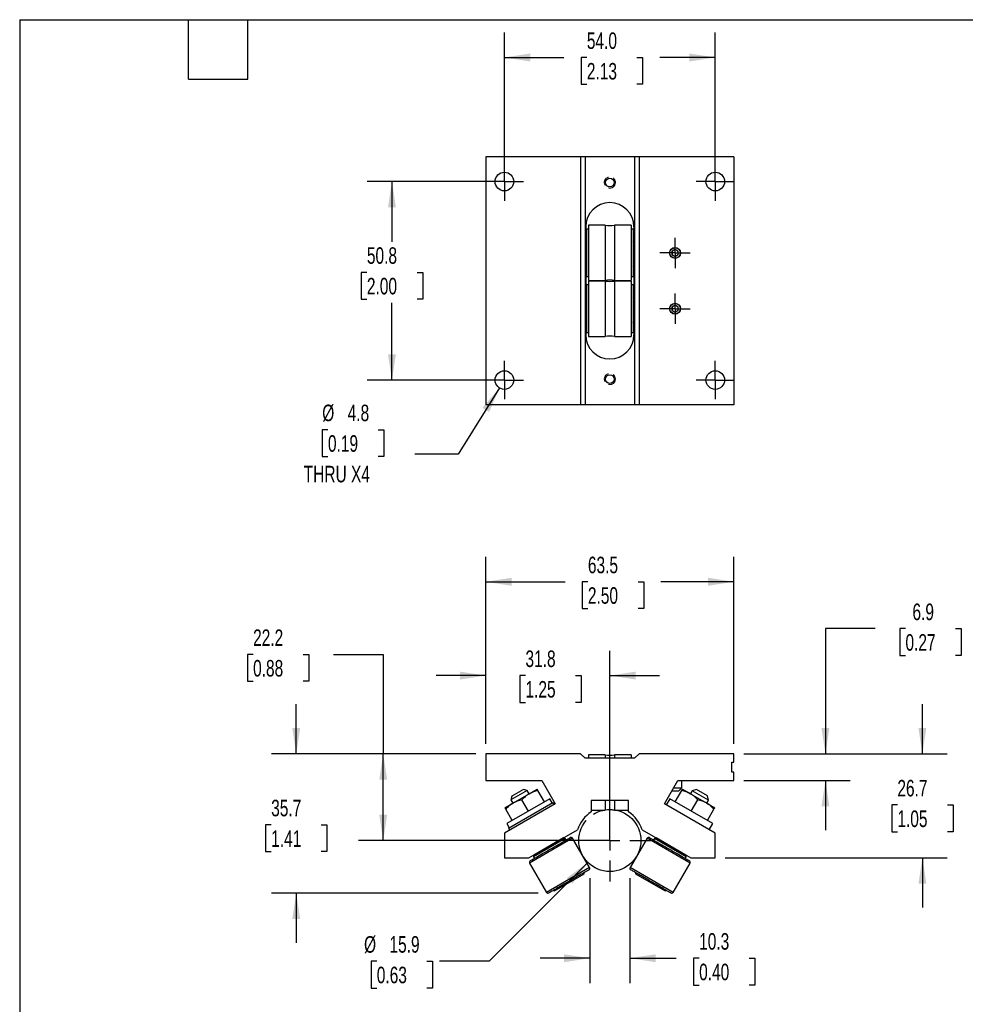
# Model space of a CAD drawing. Header units: millimetres. Extents: x 13 to 546, y 13 to 419.
# Tile 9 of 10: x 13 to 255, y 167 to 419. Entities that reach past the tile are written whole.
import ezdxf

# ---------------------------------------------------------------- set-up
doc = ezdxf.new("R2010")
doc.units = ezdxf.units.MM
doc.header["$LTSCALE"] = 2
for name, pattern in [('SLD-Center', [19.05, 15.24, -1.27, 1.27, -1.27]), ('SLD-Dashed', [1.905, 1.27, -0.635]), ('SLD-Solid', [0])]:
    doc.linetypes.add(name, pattern=pattern)
doc.layers.add('CENTER', color=40, linetype='SLD-Center')
doc.layers.add('DIMENSIONS', color=140, linetype='SLD-Solid', lineweight=25)
doc.layers.add('TEXT', color=140, linetype='SLD-Solid', lineweight=25)
doc.styles.add('SLDTEXTSTYLE0', font='TXT', dxfattribs={"width": 0.7})
doc.dimstyles.new('SLDDIMSTYLE0', dxfattribs={"dimtxt": 4.316016, "dimasz": 6.604, "dimexe": 0, "dimexo": 0.0625, "dimgap": 1.079004, "dimtad": 0, "dimtih": 1, "dimtoh": 1, "dimrnd": 1e-09, "dimzin": 12, "dimdsep": 46, "dimtxsty": 'SLDTEXTSTYLE0', "dimsah": 1, "dimcen": 0.09, "dimadec": 0, "dimazin": 3, "dimtfac": 1, "dimtofl": 0, "dimtmove": 0, "dimatfit": 3, "dimfxl": 0, "dimfrac": 2, "dimtolj": 1, "dimtzin": 12, "dimarcsym": 0})
doc.dimstyles.new('SLDDIMSTYLE1', dxfattribs={"dimtxt": 4.316016, "dimasz": 6.604, "dimexe": 0, "dimexo": 0.0625, "dimgap": 1.079004, "dimtad": 0, "dimtih": 1, "dimtoh": 1, "dimrnd": 1e-09, "dimzin": 12, "dimdsep": 46, "dimtxsty": 'SLDTEXTSTYLE0', "dimsah": 1, "dimcen": 0, "dimadec": 0, "dimazin": 3, "dimtfac": 1, "dimtofl": 0, "dimtmove": 0, "dimatfit": 3, "dimfxl": 0, "dimfrac": 2, "dimtolj": 1, "dimtzin": 12, "dimarcsym": 0})
doc.dimstyles.new('SLDDIMSTYLE2', dxfattribs={"dimtxt": 4.316016, "dimasz": 6.604, "dimexe": 0, "dimexo": 0.0625, "dimgap": 1.079004, "dimtad": 0, "dimtih": 1, "dimtoh": 1, "dimrnd": 1e-09, "dimzin": 12, "dimdsep": 46, "dimtxsty": 'SLDTEXTSTYLE0', "dimsah": 1, "dimcen": 0.09, "dimadec": 0, "dimazin": 3, "dimtfac": 1, "dimtmove": 0, "dimatfit": 0, "dimfxl": 0, "dimfrac": 2, "dimtolj": 1, "dimtzin": 12, "dimarcsym": 0})
doc.dimstyles.new('SLDDIMSTYLE3', dxfattribs={"dimtxt": 4.316016, "dimasz": 6.604, "dimexe": 0, "dimexo": 0.0625, "dimgap": 1.079004, "dimtad": 0, "dimtih": 1, "dimtoh": 1, "dimrnd": 1e-09, "dimzin": 4, "dimdsep": 46, "dimtxsty": 'SLDTEXTSTYLE0', "dimsah": 1, "dimcen": 0.09, "dimadec": 0, "dimazin": 1, "dimtfac": 1, "dimtofl": 0, "dimtmove": 0, "dimatfit": 3, "dimfxl": 0, "dimfrac": 2, "dimtolj": 1, "dimtzin": 12, "dimarcsym": 0})
doc.dimstyles.new('SLDDIMSTYLE4', dxfattribs={"dimtxt": 4.316016, "dimasz": 6.604, "dimexe": 0, "dimexo": 0.0625, "dimgap": 1.079004, "dimtad": 0, "dimtih": 1, "dimtoh": 1, "dimrnd": 1e-09, "dimzin": 12, "dimdsep": 46, "dimtxsty": 'SLDTEXTSTYLE0', "dimsah": 1, "dimcen": 0, "dimadec": 0, "dimazin": 3, "dimtfac": 1, "dimtofl": 0, "dimtmove": 0, "dimatfit": 3, "dimfxl": 0, "dimfrac": 2, "dimtolj": 1, "dimtzin": 12, "dimarcsym": 0})

# ---------------------------------------------------------------- blocks, each defined once
blk = doc.blocks.new('_D')
at = {"layer": 'DIMENSIONS'}
for p, q in [((72.44, 256.66), (70.99, 256.66)), ((70.99, 256.66), (70.99, 249.8)), ((85.27, 256.66), (86.72, 256.66)), ((86.72, 256.66), (86.72, 249.8)), ((93.05, 256.66), (105.75, 256.66)), ((105.75, 256.66), (105.75, 231.27)), ((70.99, 249.8), (72.44, 249.8)), ((86.72, 249.8), (85.27, 249.8)), ((129.46, 231.27), (99.4, 231.27)), ((105.75, 209.04), (105.75, 231.27)), ((161.21, 209.04), (99.4, 209.04))]:
    blk.add_line(p, q, dxfattribs=at)
for points in [[(105.75, 231.27), (104.73, 224.66), (106.76, 224.66)], [(105.75, 209.04), (106.76, 215.65), (104.73, 215.65)]]:
    blk.add_solid(points, dxfattribs=at)
at = {"layer": 'DIMENSIONS', "char_height": 4.233, "attachment_point": 1, "style": 'SLDTEXTSTYLE0'}
for s, insert in [('22.2', (72.44, 263.08)), ('0.88', (72.44, 255.26))]:
    blk.add_mtext(s, dxfattribs=dict(at, insert=insert))
blk = doc.blocks.new('_D_1')
at = {"layer": 'DIMENSIONS'}
for p, q in [((158.14, 203.43), (132.88, 178.17)), ((104.1, 178.17), (102.65, 178.17)), ((102.65, 178.17), (102.65, 171.31)), ((116.92, 178.17), (118.37, 178.17)), ((118.37, 178.17), (118.37, 171.31)), ((132.88, 178.17), (120.18, 178.17)), ((102.65, 171.31), (104.1, 171.31)), ((118.37, 171.31), (116.92, 171.31))]:
    blk.add_line(p, q, dxfattribs=at)
blk.add_solid([(158.14, 203.43), (152.75, 199.48), (154.19, 198.04)], dxfattribs=at)
at = {"layer": 'DIMENSIONS', "char_height": 4.233, "attachment_point": 1, "style": 'SLDTEXTSTYLE0'}
for s, insert in [('%%c', (100.84, 184.59)), ('15.9', (107.35, 184.59)), ('0.63', (104.1, 176.77))]:
    blk.add_mtext(s, dxfattribs=dict(at, insert=insert))
blk = doc.blocks.new('_D_2')
at = {"layer": 'DIMENSIONS'}
for p, q in [((132, 233.81), (132, 257.62)), ((163.75, 211.58), (163.75, 257.62)), ((132, 251.27), (119.3, 251.27)), ((142.16, 251.27), (140.71, 251.27)), ((140.71, 251.27), (140.71, 244.41)), ((154.98, 251.27), (156.43, 251.27)), ((156.43, 251.27), (156.43, 244.41)), ((163.75, 251.27), (176.45, 251.27)), ((140.71, 244.41), (142.16, 244.41)), ((156.43, 244.41), (154.98, 244.41))]:
    blk.add_line(p, q, dxfattribs=at)
for points in [[(132, 251.27), (125.4, 252.28), (125.4, 250.25)], [(163.75, 251.27), (170.36, 250.25), (170.36, 252.28)]]:
    blk.add_solid(points, dxfattribs=at)
at = {"layer": 'DIMENSIONS', "char_height": 4.233, "attachment_point": 1, "style": 'SLDTEXTSTYLE0'}
for s, insert in [('31.8', (142.16, 257.69)), ('1.25', (142.16, 249.87))]:
    blk.add_mtext(s, dxfattribs=dict(at, insert=insert))
blk = doc.blocks.new('_D_3')
at = {"layer": 'DIMENSIONS'}
for p, q in [((132, 233.81), (132, 281.62)), ((195.5, 233.81), (195.5, 281.62)), ((132, 275.27), (152.29, 275.27)), ((158.14, 275.27), (156.69, 275.27)), ((156.69, 275.27), (156.69, 268.41)), ((170.97, 275.27), (172.42, 275.27)), ((172.42, 275.27), (172.42, 268.41)), ((195.5, 275.27), (176.81, 275.27)), ((156.69, 268.41), (158.14, 268.41)), ((172.42, 268.41), (170.97, 268.41))]:
    blk.add_line(p, q, dxfattribs=at)
for points in [[(132, 275.27), (138.61, 274.25), (138.61, 276.28)], [(195.5, 275.27), (188.9, 276.28), (188.9, 274.25)]]:
    blk.add_solid(points, dxfattribs=at)
at = {"layer": 'DIMENSIONS', "char_height": 4.233, "attachment_point": 1, "style": 'SLDTEXTSTYLE0'}
for s, insert in [('63.5', (158.14, 281.69)), ('2.50', (158.14, 273.87))]:
    blk.add_mtext(s, dxfattribs=dict(at, insert=insert))
blk = doc.blocks.new('_D_4')
at = {"layer": 'DIMENSIONS'}
for p, q in [((231.64, 263.27), (218.94, 263.27)), ((218.94, 263.27), (218.94, 231.27)), ((239.42, 263.27), (237.97, 263.27)), ((237.97, 263.27), (237.97, 256.41)), ((252.24, 263.27), (253.69, 263.27)), ((253.69, 263.27), (253.69, 256.41)), ((237.97, 256.41), (239.42, 256.41)), ((253.69, 256.41), (252.24, 256.41)), ((198.04, 231.27), (225.29, 231.27)), ((198.04, 224.41), (225.29, 224.41)), ((218.94, 224.41), (218.94, 211.71))]:
    blk.add_line(p, q, dxfattribs=at)
for points in [[(218.94, 231.27), (219.95, 237.87), (217.92, 237.87)], [(218.94, 224.41), (217.92, 217.81), (219.95, 217.81)]]:
    blk.add_solid(points, dxfattribs=at)
at = {"layer": 'DIMENSIONS', "char_height": 4.233, "attachment_point": 1, "style": 'SLDTEXTSTYLE0'}
for s, insert in [('6.9', (241.21, 269.69)), ('0.27', (239.42, 261.87))]:
    blk.add_mtext(s, dxfattribs=dict(at, insert=insert))
blk = doc.blocks.new('_D_5')
at = {"layer": 'DIMENSIONS'}
for p, q in [((243.76, 231.27), (243.76, 243.97)), ((198.04, 231.27), (250.11, 231.27)), ((237.35, 218.15), (235.9, 218.15)), ((235.9, 218.15), (235.9, 211.29)), ((250.17, 218.15), (251.62, 218.15)), ((251.62, 218.15), (251.62, 211.29)), ((235.9, 211.29), (237.35, 211.29)), ((251.62, 211.29), (250.17, 211.29)), ((193.28, 204.6), (250.11, 204.6)), ((243.76, 204.6), (243.76, 191.9))]:
    blk.add_line(p, q, dxfattribs=at)
for points in [[(243.76, 231.27), (244.77, 237.87), (242.74, 237.87)], [(243.76, 204.6), (242.74, 197.99), (244.77, 197.99)]]:
    blk.add_solid(points, dxfattribs=at)
at = {"layer": 'DIMENSIONS', "char_height": 4.233, "attachment_point": 1, "style": 'SLDTEXTSTYLE0'}
for s, insert in [('26.7', (237.35, 224.57)), ('1.05', (237.35, 216.74))]:
    blk.add_mtext(s, dxfattribs=dict(at, insert=insert))
blk = doc.blocks.new('_D_6')
at = {"layer": 'DIMENSIONS'}
for p, q in [((83.49, 231.27), (83.49, 243.97)), ((129.46, 231.27), (77.14, 231.27)), ((77.07, 213.07), (75.63, 213.07)), ((75.63, 213.07), (75.63, 206.21)), ((89.9, 213.07), (91.35, 213.07)), ((91.35, 213.07), (91.35, 206.21)), ((75.63, 206.21), (77.07, 206.21)), ((91.35, 206.21), (89.9, 206.21)), ((145.4, 195.58), (77.14, 195.58)), ((83.49, 195.58), (83.49, 182.88))]:
    blk.add_line(p, q, dxfattribs=at)
for points in [[(83.49, 231.27), (84.5, 237.87), (82.47, 237.87)], [(83.49, 195.58), (82.47, 188.97), (84.5, 188.97)]]:
    blk.add_solid(points, dxfattribs=at)
at = {"layer": 'DIMENSIONS', "char_height": 4.233, "attachment_point": 1, "style": 'SLDTEXTSTYLE0'}
for s, insert in [('35.7', (77.07, 219.49)), ('1.41', (77.07, 211.67))]:
    blk.add_mtext(s, dxfattribs=dict(at, insert=insert))
blk = doc.blocks.new('_D_7')
at = {"layer": 'DIMENSIONS'}
for p, q in [((158.62, 199.39), (158.62, 172.59)), ((168.89, 199.39), (168.89, 172.59)), ((158.62, 178.94), (145.92, 178.94)), ((168.89, 178.94), (180.77, 178.94)), ((186.61, 178.94), (185.16, 178.94)), ((185.16, 178.94), (185.16, 172.08)), ((199.44, 178.94), (200.89, 178.94)), ((200.89, 178.94), (200.89, 172.08)), ((185.16, 172.08), (186.61, 172.08)), ((200.89, 172.08), (199.44, 172.08))]:
    blk.add_line(p, q, dxfattribs=at)
for points in [[(158.62, 178.94), (152.01, 179.95), (152.01, 177.92)], [(168.89, 178.94), (175.5, 177.92), (175.5, 179.95)]]:
    blk.add_solid(points, dxfattribs=at)
at = {"layer": 'DIMENSIONS', "char_height": 4.233, "attachment_point": 1, "style": 'SLDTEXTSTYLE0'}
for s, insert in [('10.3', (186.61, 185.36)), ('0.40', (186.61, 177.54))]:
    blk.add_mtext(s, dxfattribs=dict(at, insert=insert))
blk = doc.blocks.new('SW_CENTERMARKSYMBOL_0')
at = {"layer": 'CENTER', "color": 0}
for p, q in [((0, 5.08), (0, 10.4775)), ((0, 0), (0, 2.54)), ((-5.08, 0), (-10.4775, 0)), ((0, 0), (-2.54, 0)), ((0, 0), (0, -2.54)), ((0, 0), (2.54, 0)), ((5.08, 0), (10.4775, 0)), ((0, -5.08), (0, -10.4775))]:
    blk.add_line(p, q, dxfattribs=at)
blk = doc.blocks.new('_D_9')
at = {"layer": 'DIMENSIONS'}
for p, q in [((134.23, 377.68), (101.63, 377.68)), ((107.98, 377.68), (107.98, 362.27)), ((101.57, 354.44), (100.12, 354.44)), ((100.12, 354.44), (100.12, 347.59)), ((114.4, 354.44), (115.85, 354.44)), ((115.85, 354.44), (115.85, 347.59)), ((100.12, 347.59), (101.57, 347.59)), ((107.98, 326.88), (107.98, 346.62)), ((115.85, 347.59), (114.4, 347.59)), ((134.23, 326.88), (101.63, 326.88))]:
    blk.add_line(p, q, dxfattribs=at)
for points in [[(107.98, 377.68), (106.97, 371.07), (109, 371.07)], [(107.98, 326.88), (109, 333.48), (106.97, 333.48)]]:
    blk.add_solid(points, dxfattribs=at)
at = {"layer": 'DIMENSIONS', "char_height": 4.233, "attachment_point": 1, "style": 'SLDTEXTSTYLE0'}
for s, insert in [('50.8', (101.57, 360.87)), ('2.00', (101.57, 353.04))]:
    blk.add_mtext(s, dxfattribs=dict(at, insert=insert))
blk = doc.blocks.new('_D_10')
at = {"layer": 'DIMENSIONS'}
for p, q in [((136.77, 380.22), (136.77, 415.78)), ((190.74, 380.22), (190.74, 415.78)), ((136.77, 409.43), (152.02, 409.43)), ((157.87, 409.43), (156.42, 409.43)), ((156.42, 409.43), (156.42, 402.57)), ((170.7, 409.43), (172.15, 409.43)), ((172.15, 409.43), (172.15, 402.57)), ((190.74, 409.43), (176.54, 409.43)), ((156.42, 402.57), (157.87, 402.57)), ((172.15, 402.57), (170.7, 402.57))]:
    blk.add_line(p, q, dxfattribs=at)
for points in [[(136.77, 409.43), (143.37, 408.41), (143.37, 410.45)], [(190.74, 409.43), (184.14, 410.45), (184.14, 408.41)]]:
    blk.add_solid(points, dxfattribs=at)
at = {"layer": 'DIMENSIONS', "char_height": 4.233, "attachment_point": 1, "style": 'SLDTEXTSTYLE0'}
for s, insert in [('54.0', (157.87, 415.85)), ('2.13', (157.87, 408.03))]:
    blk.add_mtext(s, dxfattribs=dict(at, insert=insert))
blk = doc.blocks.new('_D_11')
at = {"layer": 'DIMENSIONS'}
for p, q in [((135.51, 324.86), (124.91, 307.9)), ((91.6, 314.17), (90.15, 314.17)), ((90.15, 314.17), (90.15, 307.31)), ((104.42, 314.17), (105.87, 314.17)), ((105.87, 314.17), (105.87, 307.31)), ((124.91, 307.9), (113.8, 307.9)), ((90.15, 307.31), (91.6, 307.31)), ((105.87, 307.31), (104.42, 307.31))]:
    blk.add_line(p, q, dxfattribs=at)
blk.add_solid([(135.51, 324.86), (131.14, 319.8), (132.87, 318.72)], dxfattribs=at)
at = {"layer": 'DIMENSIONS', "char_height": 4.233, "attachment_point": 1, "style": 'SLDTEXTSTYLE0'}
for s, insert in [('%%c', (90.14, 320.6)), ('4.8', (96.65, 320.6)), ('0.19', (91.6, 312.77)), ('THRU X4', (85.4, 304.94))]:
    blk.add_mtext(s, dxfattribs=dict(at, insert=insert))
blk = doc.blocks.new('SW_CENTERMARKSYMBOL_3')
at = {"layer": 'CENTER', "color": 0}
for p, q in [((0, 2.54), (0, 4.92125)), ((0, 0), (0, 2.54)), ((-2.54, 0), (-4.92125, 0)), ((0, 0), (-2.54, 0)), ((0, 0), (0, -2.54)), ((0, 0), (2.54, 0)), ((2.54, 0), (4.92125, 0)), ((0, -2.54), (0, -4.92125))]:
    blk.add_line(p, q, dxfattribs=at)
blk = doc.blocks.new('SW_CENTERMARKSYMBOL_4')
at = {"layer": 'CENTER', "color": 0}
for p, q in [((0, 2.54), (0, 4.92125)), ((0, 0), (0, 2.54)), ((-2.54, 0), (-4.92125, 0)), ((0, 0), (-2.54, 0)), ((0, 0), (0, -2.54)), ((0, 0), (2.54, 0)), ((2.54, 0), (4.92125, 0)), ((0, -2.54), (0, -4.92125))]:
    blk.add_line(p, q, dxfattribs=at)
blk = doc.blocks.new('SW_CENTERMARKSYMBOL_5')
at = {"layer": 'CENTER', "color": 0}
for p, q in [((0, 2.54), (0, 4.92125)), ((0, 0), (0, 2.54)), ((-2.54, 0), (-4.92125, 0)), ((0, 0), (-2.54, 0)), ((0, 0), (0, -2.54)), ((0, 0), (2.54, 0)), ((2.54, 0), (4.92125, 0)), ((0, -2.54), (0, -4.92125))]:
    blk.add_line(p, q, dxfattribs=at)
blk = doc.blocks.new('SW_CENTERMARKSYMBOL_6')
at = {"layer": 'CENTER', "color": 0}
for p, q in [((0, 2.54), (0, 4.92125)), ((0, 0), (0, 2.54)), ((-2.54, 0), (-4.92125, 0)), ((0, 0), (-2.54, 0)), ((0, 0), (0, -2.54)), ((0, 0), (2.54, 0)), ((2.54, 0), (4.92125, 0)), ((0, -2.54), (0, -4.92125))]:
    blk.add_line(p, q, dxfattribs=at)
blk = doc.blocks.new('SW_CENTERMARKSYMBOL_7')
at = {"layer": 'CENTER', "color": 0}
for p, q in [((0, 2.54), (0, 3.89255)), ((0, 0), (0, 2.54)), ((-2.54, 0), (-3.89255, 0)), ((0, 0), (-2.54, 0)), ((0, 0), (0, -2.54)), ((0, 0), (2.54, 0)), ((2.54, 0), (3.89255, 0)), ((0, -2.54), (0, -3.89255))]:
    blk.add_line(p, q, dxfattribs=at)
blk = doc.blocks.new('SW_CENTERMARKSYMBOL_8')
at = {"layer": 'CENTER', "color": 0}
for p, q in [((0, 2.54), (0, 3.89255)), ((0, 0), (0, 2.54)), ((-2.54, 0), (-3.89255, 0)), ((0, 0), (-2.54, 0)), ((0, 0), (0, -2.54)), ((0, 0), (2.54, 0)), ((2.54, 0), (3.89255, 0)), ((0, -2.54), (0, -3.89255))]:
    blk.add_line(p, q, dxfattribs=at)

msp = doc.modelspace()

# ---------------------------------------------------------------- linework, layer by layer
for p, q in [((156.262, 384.029), (132.005, 384.029)), ((132.005, 384.029), (132.005, 320.529)), ((156.262, 384.029), (156.262, 320.529)), ((157.405, 384.029), (156.262, 384.029)), ((157.405, 384.029), (157.405, 320.529)), ((170.105, 384.029), (157.405, 384.029)), ((170.105, 384.029), (170.105, 320.529)), ((171.248, 384.029), (170.105, 384.029)), ((171.248, 384.029), (171.248, 320.529)), ((195.505, 384.029), (171.248, 384.029)), ((195.505, 384.029), (195.505, 320.529)), ((157.595, 366.122), (157.595, 338.436)), ((158.256, 365.487), (157.799, 365.487)), ((157.799, 365.487), (157.799, 353.345)), ((162.593, 366.496), (158.256, 366.496)), ((158.256, 366.496), (158.256, 352.336)), ((162.593, 366.496), (162.593, 352.336)), ((169.203, 366.496), (164.917, 366.496)), ((164.917, 366.496), (164.917, 352.336)), ((169.203, 366.496), (169.203, 352.336)), ((169.711, 365.487), (169.203, 365.487)), ((169.711, 365.487), (169.711, 353.345)), ((169.914, 366.122), (169.914, 338.436)), ((157.799, 361.916), (157.595, 361.916)), ((169.711, 362.385), (169.914, 362.754)), ((169.914, 361.916), (169.711, 361.916)), ((180.455, 360.333), (179.662, 359.874)), ((181.249, 359.874), (180.455, 360.333)), ((179.662, 359.874), (179.662, 358.958)), ((179.662, 358.958), (180.455, 358.5)), ((180.455, 358.5), (181.249, 358.958)), ((181.249, 358.958), (181.249, 359.874)), ((157.595, 356.916), (157.799, 356.916)), ((169.711, 356.916), (169.914, 356.916)), ((169.914, 355.57), (169.711, 355.939)), ((157.799, 353.345), (158.256, 353.345)), ((169.203, 353.345), (169.711, 353.345)), ((158.256, 351.212), (157.799, 351.212)), ((157.799, 351.212), (157.799, 339.071)), ((158.256, 352.336), (162.593, 352.336)), ((162.593, 352.222), (158.256, 352.222)), ((158.256, 352.222), (158.256, 338.061)), ((162.593, 352.222), (162.593, 338.061)), ((164.917, 352.336), (169.203, 352.336)), ((169.203, 352.222), (164.917, 352.222)), ((164.917, 352.222), (164.917, 338.061)), ((169.203, 352.222), (169.203, 338.061)), ((169.711, 351.212), (169.203, 351.212)), ((169.711, 351.212), (169.711, 339.071)), ((169.711, 348.11), (169.914, 348.479)), ((157.799, 347.641), (157.595, 347.641)), ((169.914, 347.641), (169.711, 347.641)), ((180.455, 346.058), (179.662, 345.6)), ((179.662, 345.6), (179.662, 344.683)), ((181.249, 345.6), (180.455, 346.058)), ((181.249, 344.683), (181.249, 345.6)), ((179.662, 344.683), (180.455, 344.225)), ((180.455, 344.225), (181.249, 344.683)), ((157.595, 342.641), (157.799, 342.641)), ((169.711, 342.641), (169.914, 342.641)), ((169.914, 341.296), (169.711, 341.664)), ((157.799, 339.071), (158.256, 339.071)), ((158.256, 338.061), (162.593, 338.061)), ((164.917, 338.061), (169.203, 338.061)), ((169.203, 339.071), (169.711, 339.071)), ((156.262, 320.529), (132.005, 320.529)), ((157.405, 320.529), (156.262, 320.529)), ((170.105, 320.529), (157.405, 320.529)), ((171.248, 320.529), (170.105, 320.529)), ((195.505, 320.529), (171.248, 320.529)), ((132.005, 231.268), (132.005, 224.41)), ((156.262, 231.268), (132.005, 231.268)), ((157.405, 230.125), (156.262, 231.268)), ((170.105, 230.125), (157.405, 230.125)), ((162.593, 230.983), (158.256, 230.983)), ((158.256, 230.983), (158.256, 230.125)), ((162.593, 230.983), (162.593, 230.125)), ((169.203, 230.983), (164.917, 230.983)), ((164.917, 230.983), (164.917, 230.125)), ((169.203, 230.983), (169.203, 230.125)), ((171.248, 231.268), (170.105, 230.125)), ((195.505, 231.268), (171.248, 231.268)), ((195.505, 229.109), (195.505, 231.268)), ((194.997, 226.569), (194.997, 229.109)), ((194.997, 229.109), (195.505, 229.109)), ((132.005, 224.41), (146.352, 224.41)), ((146.352, 224.41), (149.785, 218.464)), ((177.725, 218.464), (181.158, 224.41)), ((181.158, 224.41), (195.505, 224.41)), ((182.208, 222.536), (182.208, 224.41)), ((195.505, 226.569), (194.997, 226.569)), ((195.505, 224.41), (195.505, 226.569)), ((142.625, 221.87), (138.443, 219.455)), ((141.656, 222.129), (138.703, 220.424)), ((142.625, 221.87), (141.656, 222.129)), ((143.112, 221.027), (142.625, 221.87)), ((143.083, 221.01), (145.145, 222.201)), ((147.034, 218.929), (145.358, 221.832)), ((179.618, 221.743), (180.455, 221.743)), ((180.076, 222.536), (180.455, 222.536)), ((180.455, 222.536), (182.208, 222.536)), ((180.455, 221.743), (181.416, 221.743)), ((180.476, 218.929), (182.152, 221.832)), ((181.416, 221.743), (182.208, 222.536)), ((182.365, 222.201), (184.427, 221.01)), ((184.856, 221.805), (184.405, 221.023)), ((185.922, 222.09), (184.856, 221.805)), ((189.025, 219.398), (184.856, 221.805)), ((188.739, 220.463), (185.922, 222.09)), ((148.409, 219.723), (137.411, 213.373)), ((138.703, 220.424), (138.443, 219.455)), ((138.443, 219.455), (138.93, 218.612)), ((138.959, 218.629), (143.083, 221.01)), ((142.91, 216.548), (141.233, 219.451)), ((149.006, 218.689), (148.409, 219.723)), ((168.517, 219.267), (158.992, 219.267)), ((158.992, 219.267), (158.992, 216.361)), ((162.593, 219.267), (162.593, 216.822)), ((164.917, 219.267), (164.917, 216.822)), ((168.517, 216.361), (168.517, 219.267)), ((179.101, 219.723), (178.212, 218.183)), ((190.099, 213.373), (179.101, 219.723)), ((184.427, 221.01), (188.551, 218.629)), ((184.6, 216.548), (186.276, 219.451)), ((188.573, 218.616), (189.025, 219.398)), ((189.025, 219.398), (188.739, 220.463)), ((149.785, 218.464), (136.767, 210.948)), ((136.896, 217.438), (138.959, 218.629)), ((138.785, 214.166), (137.109, 217.07)), ((137.843, 212.243), (149.171, 218.784)), ((149.463, 218.278), (149.171, 218.784)), ((158.992, 216.822), (162.593, 216.822)), ((164.917, 216.822), (168.517, 216.822)), ((190.742, 210.948), (177.725, 218.464)), ((188.551, 218.629), (190.614, 217.438)), ((188.724, 214.166), (190.401, 217.07)), ((137.411, 213.373), (138.008, 212.339)), ((137.843, 212.243), (138.135, 211.738)), ((143.041, 204.598), (155.46, 211.768)), ((172.05, 211.768), (184.469, 204.598)), ((189.21, 211.833), (190.099, 213.373)), ((136.767, 210.948), (136.767, 204.598)), ((154.229, 209.642), (143.23, 203.292)), ((152.334, 209.597), (144.217, 204.911)), ((151.9, 209.713), (144.333, 205.344)), ((152.334, 209.597), (151.9, 209.713)), ((152.572, 209.184), (152.334, 209.597)), ((158.56, 202.141), (154.229, 209.642)), ((173.281, 209.642), (168.95, 202.141)), ((184.279, 203.292), (173.281, 209.642)), ((175.176, 209.597), (174.938, 209.184)), ((175.609, 209.713), (175.176, 209.597)), ((183.293, 204.911), (175.176, 209.597)), ((183.176, 205.344), (175.609, 209.713)), ((190.742, 204.598), (190.742, 210.948)), ((136.767, 204.598), (143.041, 204.598)), ((144.333, 205.344), (144.217, 204.911)), ((144.217, 204.911), (144.455, 204.498)), ((183.055, 204.498), (183.293, 204.911)), ((183.293, 204.911), (183.176, 205.344)), ((184.469, 204.598), (190.742, 204.598)), ((143.23, 203.292), (147.561, 195.791)), ((158.56, 202.141), (147.561, 195.791)), ((179.949, 195.791), (168.95, 202.141)), ((179.949, 195.791), (184.279, 203.292)), ((149.62, 196.188), (157.187, 200.557)), ((157.187, 200.557), (157.28, 200.904)), ((170.23, 200.904), (170.323, 200.557)), ((170.323, 200.557), (177.89, 196.188)), ((149.273, 196.281), (149.62, 196.188)), ((177.89, 196.188), (178.237, 196.281))]:
    msp.add_line(p, q)
at = {"flags": 128}
for points in [[(157.595, 363.008), (157.701, 362.824), (157.799, 362.639)], [(157.799, 356.193), (157.701, 356.008), (157.595, 355.824)], [(157.595, 348.733), (157.701, 348.549), (157.799, 348.364)], [(157.799, 341.918), (157.701, 341.733), (157.595, 341.55)]]:
    msp.add_lwpolyline(points, dxfattribs=at)
for centre, radius in [((136.767, 377.679), 2.381), ((163.755, 377.425), 1.13), ((190.742, 377.679), 2.381), ((180.455, 359.416), 1.402), ((180.455, 359.416), 1.353), ((180.455, 345.141), 1.402), ((180.455, 345.141), 1.353), ((136.767, 326.879), 2.381), ((163.755, 327.133), 1.13), ((190.742, 326.879), 2.381)]:
    msp.add_circle(centre, radius)
at = {"color": 7, "linetype": 'SLD-Dashed', "lineweight": 18}
for centre in [(163.755, 377.425), (163.755, 327.133)]:
    msp.add_circle(centre, 1.422, dxfattribs=at)
for centre, radius, start, end in [((163.755, 366.122), 6.16, 0, 180), ((163.755, 373.538), 7.137, 260.62904, 279.37096), ((180.455, 359.416), 0.794, 120, 180), ((180.455, 359.416), 0.794, 180, 240), ((180.455, 359.416), 0.794, 60, 120), ((180.455, 359.416), 0.794, 240, 300), ((180.455, 359.416), 0.794, 0, 60), ((180.455, 359.416), 0.794, 300, 0), ((163.755, 345.294), 7.137, 80.62904, 99.37096), ((163.755, 359.264), 7.137, 260.62904, 279.37096), ((180.455, 345.141), 0.794, 120, 180), ((180.455, 345.141), 0.794, 60, 120), ((180.455, 345.141), 0.794, 0, 60), ((180.455, 345.141), 0.794, 180, 240), ((180.455, 345.141), 0.794, 240, 300), ((180.455, 345.141), 0.794, 300, 0), ((163.755, 338.436), 6.16, 180, 0), ((163.755, 331.019), 7.137, 80.62904, 99.37096), ((163.755, 238.025), 7.137, 260.62904, 279.37096), ((163.755, 209.78), 7.137, 80.62904, 99.37096), ((163.755, 209.043), 8.731, 123.05573, 161.81387), ((163.755, 209.043), 8.731, 18.18613, 56.94427), ((153.855, 209.426), 0.432, 30, 120), ((173.655, 209.426), 0.432, 60, 150), ((143.604, 203.508), 0.432, 120, 210), ((158.186, 201.925), 0.432, 300, 30), ((169.324, 201.925), 0.432, 150, 240), ((183.905, 203.508), 0.432, 330, 60), ((147.935, 196.007), 0.432, 210, 300), ((179.575, 196.007), 0.432, 240, 330)]:
    msp.add_arc(centre, radius, start, end)
for points, knots in [([(157.799, 362.725), (157.759, 362.804), (157.697, 362.926), (157.622, 363.039), (157.595, 363.08)], [0, 0, 0, 0, 0.640495, 1, 1, 1, 1]), ([(169.914, 362.833), (169.914, 362.833), (169.837, 362.719), (169.774, 362.595), (169.711, 362.472)], [0, 0, 0, 0, 0.0077474, 1, 1, 1, 1]), ([(157.595, 355.745), (157.596, 355.746), (157.673, 355.859), (157.736, 355.983), (157.799, 356.106)], [0, 0, 0, 0, 0.0077474, 1, 1, 1, 1]), ([(169.711, 355.853), (169.751, 355.774), (169.813, 355.652), (169.888, 355.539), (169.914, 355.498)], [0, 0, 0, 0, 0.640495, 1, 1, 1, 1]), ([(157.799, 348.45), (157.759, 348.529), (157.697, 348.651), (157.622, 348.764), (157.595, 348.805)], [0, 0, 0, 0, 0.640495, 1, 1, 1, 1]), ([(169.914, 348.559), (169.914, 348.558), (169.837, 348.445), (169.774, 348.321), (169.711, 348.197)], [0, 0, 0, 0, 0.0077474, 1, 1, 1, 1]), ([(157.595, 341.47), (157.596, 341.471), (157.673, 341.584), (157.736, 341.708), (157.799, 341.831)], [0, 0, 0, 0, 0.0077474, 1, 1, 1, 1]), ([(169.711, 341.578), (169.751, 341.5), (169.813, 341.377), (169.888, 341.264), (169.914, 341.224)], [0, 0, 0, 0, 0.640495, 1, 1, 1, 1]), ([(145.358, 221.832), (145.293, 221.944), (145.239, 222.038), (145.165, 222.166), (145.145, 222.201), (145.145, 222.201)], [0, 0, 0, 0, 0.5, 0.5, 1, 1, 1, 1]), ([(182.152, 221.832), (182.217, 221.944), (182.271, 222.038), (182.345, 222.166), (182.365, 222.201), (182.365, 222.201)], [0, 0, 0, 0, 0.5, 0.5, 1, 1, 1, 1]), ([(184.427, 221.01), (184.252, 221.111), (184.071, 221.204), (183.704, 221.371), (183.517, 221.446), (182.946, 221.647), (182.553, 221.75), (182.152, 221.832)], [0, 0, 0, 0, 0.25, 0.25, 0.5, 0.5, 1, 1, 1, 1]), ([(143.083, 221.01), (142.908, 220.909), (142.737, 220.799), (142.409, 220.564), (142.251, 220.44), (141.791, 220.046), (141.505, 219.758), (141.233, 219.451)], [0, 0, 0, 0, 0.25, 0.25, 0.5, 0.5, 1, 1, 1, 1]), ([(188.551, 218.629), (188.376, 218.73), (188.195, 218.823), (187.828, 218.99), (187.641, 219.065), (187.07, 219.266), (186.678, 219.369), (186.276, 219.451)], [0, 0, 0, 0, 0.25, 0.25, 0.5, 0.5, 1, 1, 1, 1]), ([(137.109, 217.07), (137.044, 217.182), (136.99, 217.276), (136.916, 217.404), (136.896, 217.438), (136.896, 217.438)], [0, 0, 0, 0, 0.5, 0.5, 1, 1, 1, 1]), ([(138.959, 218.629), (138.784, 218.528), (138.613, 218.418), (138.284, 218.183), (138.126, 218.059), (137.667, 217.665), (137.381, 217.376), (137.109, 217.07)], [0, 0, 0, 0, 0.25, 0.25, 0.5, 0.5, 1, 1, 1, 1]), ([(190.401, 217.07), (190.465, 217.182), (190.52, 217.276), (190.594, 217.404), (190.614, 217.438), (190.614, 217.438)], [0, 0, 0, 0, 0.5, 0.5, 1, 1, 1, 1]), ([(143.388, 203.882), (143.388, 203.882), (143.928, 204.194), (145.851, 205.304), (147.155, 206.057), (149.873, 207.626), (151.177, 208.379), (153.099, 209.489), (153.639, 209.8), (153.639, 209.8)], [0, 0, 0, 0, 0.25, 0.25, 0.5, 0.5, 0.75, 0.75, 1, 1, 1, 1]), ([(173.871, 209.8), (173.871, 209.8), (174.411, 209.489), (176.333, 208.379), (177.637, 207.626), (180.355, 206.057), (181.659, 205.304), (183.581, 204.194), (184.121, 203.882), (184.121, 203.882)], [0, 0, 0, 0, 0.25, 0.25, 0.5, 0.5, 0.75, 0.75, 1, 1, 1, 1]), ([(158.402, 201.552), (158.401, 201.551), (158.399, 201.55), (158.386, 201.543), (158.365, 201.531), (158.336, 201.514), (158.298, 201.492), (158.252, 201.465), (158.163, 201.414), (158.002, 201.321), (157.726, 201.162), (157.401, 200.974), (157.039, 200.765), (156.503, 200.455), (155.69, 199.986), (154.538, 199.321), (153.276, 198.592), (152.014, 197.864), (150.863, 197.199), (150.05, 196.73), (149.514, 196.42), (149.087, 196.174), (148.666, 195.931), (148.398, 195.776), (148.262, 195.697), (148.198, 195.661), (148.158, 195.638), (148.153, 195.635), (148.151, 195.633)], [0, 0, 0, 0, 0.01297104, 0.02589026, 0.03877889, 0.05165833, 0.06455, 0.07747526, 0.09045533, 0.12873238, 0.16674551, 0.20505128, 0.23845175, 0.27188015, 0.34426605, 0.42097725, 0.50004933, 0.57912142, 0.65583262, 0.72821852, 0.76161899, 0.7950474, 0.85228597, 0.90955697, 0.93221817, 0.95476924, 0.97732496, 1, 1, 1, 1]), ([(179.359, 195.633), (179.358, 195.634), (179.356, 195.635), (179.343, 195.642), (179.323, 195.654), (179.293, 195.671), (179.256, 195.693), (179.21, 195.72), (179.12, 195.771), (178.959, 195.864), (178.684, 196.023), (178.358, 196.211), (177.996, 196.42), (177.46, 196.73), (176.647, 197.199), (175.496, 197.864), (174.234, 198.592), (172.972, 199.321), (171.82, 199.986), (171.007, 200.455), (170.471, 200.765), (170.044, 201.011), (169.623, 201.254), (169.355, 201.409), (169.219, 201.487), (169.156, 201.524), (169.116, 201.547), (169.111, 201.55), (169.108, 201.552)], [0, 0, 0, 0, 0.012971, 0.0258903, 0.0387789, 0.0516583, 0.06455, 0.0774753, 0.0904553, 0.1287324, 0.1667455, 0.2050513, 0.2384518, 0.2718802, 0.3442661, 0.4209772, 0.5000493, 0.5791214, 0.6558326, 0.7282185, 0.761619, 0.7950474, 0.852286, 0.909557, 0.9322182, 0.9547692, 0.977325, 1, 1, 1, 1])]:
    msp.add_open_spline(points, degree=3, knots=knots)
for points in [[(145.358, 221.832), (144.553, 221.668), (143.786, 221.416), (143.083, 221.01)], [(141.233, 219.451), (140.429, 219.287), (139.661, 219.035), (138.959, 218.629)], [(186.276, 219.451), (185.732, 220.066), (185.13, 220.605), (184.427, 221.01)], [(190.401, 217.07), (189.856, 217.684), (189.254, 218.223), (188.551, 218.629)]]:
    msp.add_open_spline(points, degree=3)
at = {"layer": 'CENTER', "linetype": 'SLD-Center'}
msp.add_circle((163.755, 209.043), 7.937, dxfattribs=at)
at = {"layer": 'TEXT'}
for p, q in [((12.7, 419.1), (546.1, 419.1)), ((12.7, 419.1), (12.7, 12.7)), ((55.88, 403.86), (55.88, 419.1)), ((71.12, 403.86), (71.12, 419.1)), ((55.88, 403.86), (71.12, 403.86))]:
    msp.add_line(p, q, dxfattribs=at)

# ---------------------------------------------------------------- block references
at = {"layer": 'CENTER'}
for name, p in [('SW_CENTERMARKSYMBOL_6', (136.767, 377.679)), ('SW_CENTERMARKSYMBOL_4', (190.742, 377.679)), ('SW_CENTERMARKSYMBOL_8', (180.455, 359.416)), ('SW_CENTERMARKSYMBOL_7', (180.455, 345.141)), ('SW_CENTERMARKSYMBOL_5', (136.767, 326.879)), ('SW_CENTERMARKSYMBOL_3', (190.742, 326.879)), ('SW_CENTERMARKSYMBOL_0', (163.755, 209.043))]:
    msp.add_blockref(name, p, dxfattribs=at)

# ---------------------------------------------------------------- dimensions: what is measured, and where the dimension line sits
at = {"layer": 'DIMENSIONS'}
for base, p1, p2, angle, dimstyle, picture, middle in [((190.742441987, 409.429724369), (136.767441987, 377.678659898), (190.742441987, 377.678659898), 0, 'SLDDIMSTYLE3', '_D_10', (164.283421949, 409.429724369)), ((107.983, 326.879), (136.767, 377.679), (136.767, 326.879), 90, 'SLDDIMSTYLE0', '_D_9', (107.983, 354.445)), ((218.936, 224.41), (195.505, 231.268), (195.505, 224.41), 90, 'SLDDIMSTYLE2', '_D_4', (218.936, 263.268)), ((105.74670888, 231.268280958), (163.754941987, 209.043280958), (132.004941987, 231.268280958), 90, 'SLDDIMSTYLE0', '_D', (105.74670888, 256.659140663)), ((83.487, 195.575), (132.005, 231.268), (147.935, 195.575), 90, 'SLDDIMSTYLE2', '_D_6', (83.487, 213.071)), ((243.759, 204.598), (195.505, 231.268), (190.742, 204.598), 90, 'SLDDIMSTYLE2', '_D_5', (243.759, 218.147))]:
    dim = msp.add_linear_dim(base=base, p1=p1, p2=p2, angle=angle, dimstyle=dimstyle, dxfattribs=at)
    dim.commit()
    dim.dimension.update_dxf_attribs({"geometry": picture, "text_midpoint": middle, "dimtype": 160})
dim = msp.add_diameter_dim_2p(p1=(138.029, 328.898), p2=(135.505, 324.859), text='<>\\PTHRU X4', dimstyle='SLDDIMSTYLE4', dxfattribs=at)
dim.commit()
dim.dimension.update_dxf_attribs({"geometry": '_D_11', "text_midpoint": (98.012, 310.135), "dimtype": 163})
for base, p1, p2, dimstyle, picture, middle in [((195.505, 275.268), (132.005, 231.268), (195.505, 231.268), 'SLDDIMSTYLE0', '_D_3', (164.554, 275.268)), ((132.005, 251.268), (163.755, 209.043), (132.005, 231.268), 'SLDDIMSTYLE2', '_D_2', (148.57, 251.268)), ((158.618, 178.938), (168.892, 201.925), (158.618, 201.925), 'SLDDIMSTYLE2', '_D_7', (193.026, 178.938))]:
    dim = msp.add_linear_dim(base=base, p1=p1, p2=p2, dimstyle=dimstyle, dxfattribs=at)
    dim.commit()
    dim.dimension.update_dxf_attribs({"geometry": picture, "text_midpoint": middle, "dimtype": 160})
dim = msp.add_diameter_dim_2p(p1=(169.368, 214.656), p2=(158.142, 203.431), dimstyle='SLDDIMSTYLE1', dxfattribs=at)
dim.commit()
dim.dimension.update_dxf_attribs({"geometry": '_D_1', "text_midpoint": (110.509, 178.169), "dimtype": 163})

doc.saveas('drawing.dxf')
